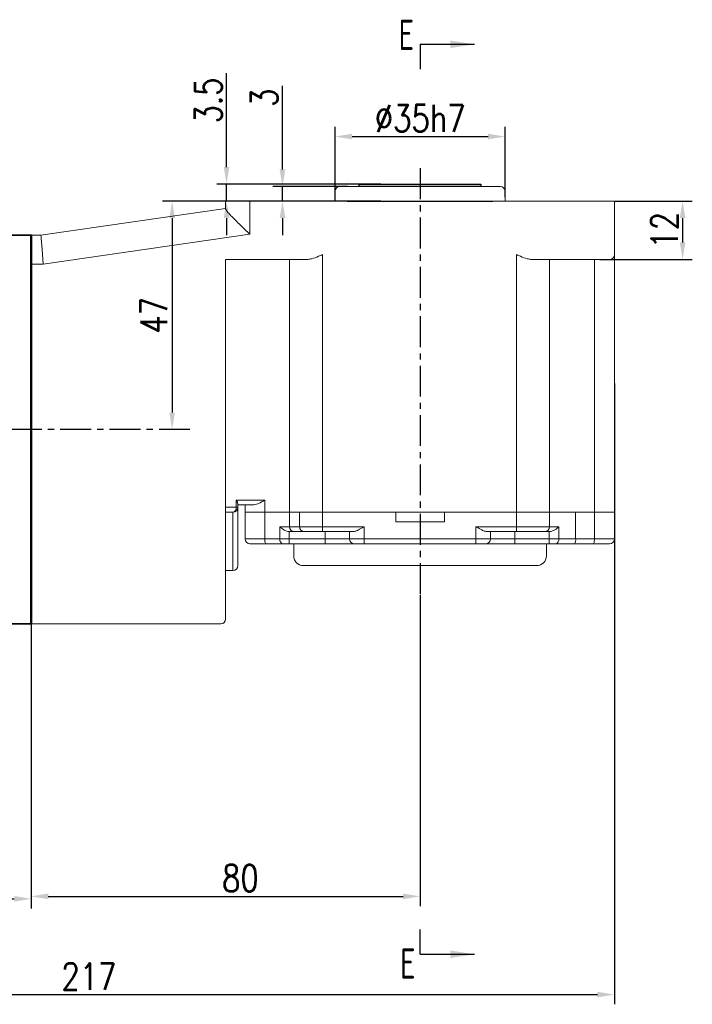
# Model space of a CAD drawing. Header units: inches. Extents: x -753 to 5070, y -3075 to 1581.
# Tile 10 of 178: x 1968 to 2107, y -2720 to -2518. Entities that reach past the tile are written whole.
import ezdxf

# ---------------------------------------------------------------- set-up
doc = ezdxf.new("R2010")
doc.units = ezdxf.units.IN
doc.header["$LTSCALE"] = 10
doc.header["$MEASUREMENT"] = 0
doc.linetypes.add('CENTER', pattern=[10.16, 6.35, -1.27, 1.27, -1.27])
for name, color, linetype in [('1轮廓实线层', 7, 'Continuous'), ('3中心线层', 1, 'CENTER'), ('6文字层', 3, 'Continuous'), ('7标注层', 4, 'Continuous')]:
    doc.layers.add(name, color=color, linetype=linetype)
doc.layers.add('图层2', color=4, linetype='Continuous', lineweight=40)
doc.styles.add('PC_TEXTSTYLE', font='isocp.shx', dxfattribs={"width": 0.8, "bigfont": 'HZFS.SHX'})
doc.styles.add('TH_GBDIM', font='romans.shx', dxfattribs={"width": 0.8, "bigfont": 'gbcbig.shx'})
doc.dimstyles.new('TH_GBDIM', dxfattribs={"dimtxt": 3.5, "dimasz": 2.5, "dimexe": 2, "dimexo": 0, "dimgap": 1, "dimtad": 1, "dimdec": 4, "dimdsep": 46, "dimtxsty": 'TH_GBDIM', "dimcen": 0.09, "dimclrd": 4, "dimclre": 4, "dimclrt": 3, "dimadec": 0, "dimazin": 0, "dimtfac": 1, "dimtdec": 4, "dimtmove": 0, "dimatfit": 3, "dimfxl": 1, "dimtzin": 0, "dimarcsym": 0})

# ---------------------------------------------------------------- blocks, each defined once
blk = doc.blocks.new('*D405')
at = {"layer": '7标注层', "color": 4, "lineweight": -2, "transparency": 16777216}
for p, q in [((1970.8, -2561.89), (1970.8, -2699.93)), ((2050.8, -2635.97), (2050.8, -2699.93)), ((1974.3, -2697.93), (2047.3, -2697.93))]:
    blk.add_line(p, q, dxfattribs=at)
at = {"layer": '7标注层', "color": 4, "transparency": 16777216}
for points in [[(1974.3, -2697.34), (1974.3, -2698.51), (1970.8, -2697.93)], [(2047.3, -2697.34), (2047.3, -2698.51), (2050.8, -2697.93)]]:
    blk.add_solid(points, dxfattribs=at)
at = {"layer": 'Defpoints', "color": 0, "transparency": 16777216}
for p in [(1970.8, -2561.89), (2050.8, -2635.97), (2050.8, -2697.93)]:
    blk.add_point(p, dxfattribs=at)
at = {"layer": '7标注层', "color": 3, "transparency": 16777216, "insert": (2013.83, -2694.18), "char_height": 5.5, "attachment_point": 5, "style": 'TH_GBDIM'}
blk.add_mtext('80', dxfattribs=at)
blk = doc.blocks.new('*D406')
at = {"layer": '7标注层', "color": 4, "lineweight": -2, "transparency": 16777216}
for p, q in [((2010.8, -2554.89), (1997.79, -2554.89)), ((1999.79, -2558.39), (1999.79, -2598.39)), ((2002.33, -2601.89), (1997.79, -2601.89))]:
    blk.add_line(p, q, dxfattribs=at)
at = {"layer": '7标注层', "color": 4, "transparency": 16777216}
for points in [[(1999.21, -2558.39), (2000.37, -2558.39), (1999.79, -2554.89)], [(1999.21, -2598.39), (2000.37, -2598.39), (1999.79, -2601.89)]]:
    blk.add_solid(points, dxfattribs=at)
at = {"layer": 'Defpoints', "color": 0, "transparency": 16777216}
for p in [(2010.8, -2554.89), (1999.79, -2601.89), (2002.33, -2601.89)]:
    blk.add_point(p, dxfattribs=at)
at = {"layer": '7标注层', "color": 3, "transparency": 16777216, "insert": (1996.04, -2578.39), "char_height": 5.5, "attachment_point": 5, "rotation": 90, "style": 'TH_GBDIM'}
blk.add_mtext('{47}{}{}', dxfattribs=at)
blk = doc.blocks.new('*D407')
at = {"layer": '7标注层', "color": 4, "lineweight": -2, "transparency": 16777216}
for p, q in [((2090.8, -2554.89), (2106.82, -2554.89)), ((2104.82, -2558.39), (2104.82, -2563.39)), ((2087.8, -2566.89), (2106.82, -2566.89))]:
    blk.add_line(p, q, dxfattribs=at)
at = {"layer": '7标注层', "color": 4, "transparency": 16777216}
for points in [[(2104.24, -2558.39), (2105.4, -2558.39), (2104.82, -2554.89)], [(2104.24, -2563.39), (2105.4, -2563.39), (2104.82, -2566.89)]]:
    blk.add_solid(points, dxfattribs=at)
at = {"layer": 'Defpoints', "color": 0, "transparency": 16777216}
for p in [(2090.8, -2554.89), (2087.8, -2566.89), (2104.82, -2566.89)]:
    blk.add_point(p, dxfattribs=at)
at = {"layer": '7标注层', "color": 3, "transparency": 16777216, "insert": (2101.07, -2560.89), "char_height": 5.5, "attachment_point": 5, "rotation": 90, "style": 'TH_GBDIM'}
blk.add_mtext('{12}{}{}', dxfattribs=at)
blk = doc.blocks.new('*D408')
at = {"layer": '7标注层', "color": 4, "lineweight": -2, "transparency": 16777216}
for p, q in [((2022.49, -2548.39), (2022.49, -2531.17)), ((2035.91, -2551.89), (2020.49, -2551.89)), ((2022.49, -2554.89), (2022.49, -2551.89)), ((2038.3, -2554.89), (2020.49, -2554.89)), ((2022.49, -2558.39), (2022.49, -2561.89))]:
    blk.add_line(p, q, dxfattribs=at)
at = {"layer": '7标注层', "color": 4, "transparency": 16777216}
for points in [[(2021.91, -2548.39), (2023.08, -2548.39), (2022.49, -2551.89)], [(2021.91, -2558.39), (2023.08, -2558.39), (2022.49, -2554.89)]]:
    blk.add_solid(points, dxfattribs=at)
at = {"layer": 'Defpoints', "color": 0, "transparency": 16777216}
for p in [(2022.49, -2551.89), (2035.91, -2551.89), (2038.3, -2554.89)]:
    blk.add_point(p, dxfattribs=at)
at = {"layer": '7标注层', "color": 3, "transparency": 16777216, "insert": (2018.74, -2533.63), "char_height": 5.5, "attachment_point": 5, "rotation": 90, "style": 'TH_GBDIM'}
blk.add_mtext('3', dxfattribs=at)
blk = doc.blocks.new('*D445')
at = {"layer": '7标注层', "color": 4, "lineweight": -2, "transparency": 16777216}
for p, q in [((2010.98, -2547.89), (2010.98, -2528.59)), ((2042.71, -2551.39), (2008.98, -2551.39)), ((2010.98, -2554.89), (2010.98, -2551.39)), ((2042.71, -2554.89), (2008.98, -2554.89)), ((2010.98, -2558.39), (2010.98, -2561.89))]:
    blk.add_line(p, q, dxfattribs=at)
at = {"layer": '7标注层', "color": 4, "transparency": 16777216}
for points in [[(2010.4, -2547.89), (2011.57, -2547.89), (2010.98, -2551.39)], [(2010.4, -2558.39), (2011.57, -2558.39), (2010.98, -2554.89)]]:
    blk.add_solid(points, dxfattribs=at)
at = {"layer": 'Defpoints', "color": 0, "transparency": 16777216}
for p in [(2042.71, -2551.39), (2010.98, -2554.89), (2042.71, -2554.89)]:
    blk.add_point(p, dxfattribs=at)
at = {"layer": '7标注层', "color": 3, "transparency": 16777216, "insert": (2007.23, -2534.2), "char_height": 5.5, "attachment_point": 5, "rotation": 90, "style": 'TH_GBDIM'}
blk.add_mtext('3.5', dxfattribs=at)
blk = doc.blocks.new('*D415')
at = {"layer": '7标注层', "color": 4, "lineweight": -2, "transparency": 16777216}
for p, q in [((2090.8, -2592.39), (2090.8, -2720.14)), ((1873.8, -2613.38), (1873.8, -2720.14)), ((1877.3, -2718.14), (2087.3, -2718.14))]:
    blk.add_line(p, q, dxfattribs=at)
at = {"layer": '7标注层', "color": 4, "transparency": 16777216}
for points in [[(1877.3, -2717.55), (1877.3, -2718.72), (1873.8, -2718.14)], [(2087.3, -2717.55), (2087.3, -2718.72), (2090.8, -2718.14)]]:
    blk.add_solid(points, dxfattribs=at)
at = {"layer": 'Defpoints', "color": 0, "transparency": 16777216}
for p in [(2090.8, -2592.39), (1873.8, -2613.38), (2090.8, -2718.14)]:
    blk.add_point(p, dxfattribs=at)
at = {"layer": '7标注层', "color": 3, "transparency": 16777216, "insert": (1982.65, -2714.39), "char_height": 5.5, "attachment_point": 5, "style": 'TH_GBDIM'}
blk.add_mtext('217', dxfattribs=at)
blk = doc.blocks.new('*D356')
at = {"layer": '7标注层', "color": 4, "lineweight": -2, "transparency": 16777216}
for p, q in [((2033.3, -2554.89), (2033.3, -2539.62)), ((2068.3, -2554.07), (2068.3, -2539.62)), ((2036.8, -2541.62), (2064.8, -2541.62))]:
    blk.add_line(p, q, dxfattribs=at)
at = {"layer": '7标注层', "color": 4, "transparency": 16777216}
for points in [[(2036.8, -2541.03), (2036.8, -2542.2), (2033.3, -2541.62)], [(2064.8, -2541.03), (2064.8, -2542.2), (2068.3, -2541.62)]]:
    blk.add_solid(points, dxfattribs=at)
at = {"layer": 'Defpoints', "color": 0, "transparency": 16777216}
for p in [(2068.3, -2541.62), (2068.3, -2554.07), (2033.3, -2554.89)]:
    blk.add_point(p, dxfattribs=at)
at = {"layer": '7标注层', "color": 3, "transparency": 16777216, "insert": (2050.83, -2537.87), "char_height": 5.5, "attachment_point": 5, "style": 'TH_GBDIM'}
blk.add_mtext('%%C\\A1;35h7', dxfattribs=at)
blk = doc.blocks.new('*D458')
at = {"layer": '7标注层', "color": 4, "lineweight": -2, "transparency": 16777216}
for p, q in [((1970.8, -2561.89), (1970.8, -2700.43)), ((1873.8, -2580.89), (1873.8, -2700.43)), ((1877.3, -2698.43), (1967.3, -2698.43))]:
    blk.add_line(p, q, dxfattribs=at)
at = {"layer": '7标注层', "color": 4, "transparency": 16777216}
for points in [[(1877.3, -2697.85), (1877.3, -2699.02), (1873.8, -2698.43)], [(1967.3, -2697.85), (1967.3, -2699.02), (1970.8, -2698.43)]]:
    blk.add_solid(points, dxfattribs=at)
at = {"layer": 'Defpoints', "color": 0, "transparency": 16777216}
for p in [(1970.8, -2561.89), (1873.8, -2580.89), (1970.8, -2698.43)]:
    blk.add_point(p, dxfattribs=at)
at = {"layer": '7标注层', "color": 3, "transparency": 16777216, "insert": (1922.3, -2694.68), "char_height": 5.5, "attachment_point": 5, "style": 'TH_GBDIM'}
blk.add_mtext('97', dxfattribs=at)

msp = doc.modelspace()

# ---------------------------------------------------------------- linework, layer by layer
at = {"layer": '1轮廓实线层', "color": 7, "linetype": 'Continuous', "lineweight": 15}
for p, q in [((2034.296, -2551.889), (2067.296, -2551.889)), ((2033.296, -2552.889), (2033.296, -2554.889)), ((2068.296, -2554.889), (2068.296, -2552.888)), ((2010.797, -2556.474), (2010.797, -2554.889)), ((2010.797, -2554.889), (2015.796, -2554.889)), ((2015.796, -2554.889), (2015.796, -2561.728)), ((2015.796, -2554.889), (2085.796, -2554.889)), ((2085.796, -2554.889), (2090.796, -2554.889)), ((2090.796, -2554.889), (2090.796, -2565.889)), ((1972.797, -2561.889), (2010.797, -2556.389)), ((1970.797, -2561.889), (1972.797, -2561.889)), ((2015.796, -2561.728), (1973.229, -2567.889)), ((2030.726, -2565.889), (2030.726, -2618.889)), ((2070.617, -2618.889), (2070.617, -2565.889)), ((2090.796, -2565.889), (2090.796, -2618.889)), ((1973.229, -2567.889), (1970.797, -2567.889)), ((2027.726, -2566.889), (2010.797, -2566.889)), ((2010.797, -2566.889), (2010.797, -2635.888)), ((2023.92, -2566.889), (2023.92, -2618.889)), ((2085.796, -2566.889), (2073.617, -2566.889)), ((2077.452, -2566.889), (2077.452, -2618.889)), ((2089.796, -2566.889), (2085.796, -2566.889)), ((2086.664, -2618.889), (2086.664, -2566.889)), ((2012.975, -2617.889), (2012.975, -2616.389)), ((2012.975, -2616.389), (2018.847, -2616.389)), ((2018.847, -2616.389), (2018.847, -2618.889)), ((2010.797, -2617.889), (2012.975, -2617.889)), ((2012.297, -2618.889), (2010.797, -2618.889)), ((2012.297, -2630.889), (2012.297, -2618.889)), ((2013.297, -2617.889), (2012.975, -2617.889)), ((2013.297, -2617.157), (2013.297, -2617.889)), ((2016.601, -2617.389), (2013.297, -2617.389)), ((2013.297, -2617.889), (2013.297, -2629.889)), ((2014.796, -2618.889), (2014.796, -2617.389)), ((2014.796, -2624.389), (2014.796, -2618.889)), ((2014.796, -2618.889), (2018.847, -2618.889)), ((2018.847, -2618.889), (2018.847, -2624.389)), ((2018.847, -2618.889), (2023.92, -2618.889)), ((2023.92, -2618.889), (2023.92, -2621.889)), ((2023.92, -2618.889), (2026.028, -2618.889)), ((2026.028, -2621.889), (2026.028, -2618.889)), ((2026.028, -2618.889), (2030.726, -2618.889)), ((2030.726, -2618.889), (2030.726, -2621.889)), ((2030.726, -2618.889), (2045.796, -2618.889)), ((2030.726, -2618.889), (2070.617, -2618.889)), ((2045.796, -2620.889), (2045.796, -2618.889)), ((2055.796, -2618.889), (2055.796, -2620.889)), ((2055.796, -2618.889), (2070.617, -2618.889)), ((2070.617, -2621.889), (2070.617, -2618.889)), ((2070.617, -2618.889), (2075.316, -2618.889)), ((2075.316, -2618.889), (2077.452, -2618.889)), ((2077.452, -2618.889), (2077.452, -2621.889)), ((2077.452, -2618.889), (2082.814, -2618.889)), ((2082.814, -2618.889), (2082.814, -2624.389)), ((2082.814, -2618.889), (2086.664, -2618.889)), ((2086.664, -2624.389), (2086.664, -2618.889)), ((2086.664, -2618.889), (2090.796, -2618.889)), ((2090.796, -2618.889), (2090.796, -2624.389)), ((2045.796, -2620.889), (2055.796, -2620.889)), ((2021.93, -2621.889), (2023.92, -2621.889)), ((2021.93, -2624.389), (2021.93, -2621.889)), ((2023.921, -2622.889), (2023.866, -2622.888)), ((2023.866, -2622.888), (2023.866, -2624.389)), ((2023.92, -2621.889), (2026.028, -2621.889)), ((2024.86, -2622.889), (2023.921, -2622.889)), ((2026.967, -2622.889), (2024.86, -2622.889)), ((2026.028, -2621.889), (2030.726, -2621.889)), ((2030.726, -2622.889), (2026.967, -2622.889)), ((2030.726, -2621.889), (2039.296, -2621.889)), ((2030.726, -2622.889), (2030.726, -2621.889)), ((2037.06, -2622.889), (2030.726, -2622.889)), ((2031.296, -2622.889), (2031.296, -2624.389)), ((2036.296, -2624.389), (2036.296, -2622.889)), ((2039.296, -2621.889), (2039.296, -2624.389)), ((2062.296, -2621.889), (2070.617, -2621.889)), ((2062.296, -2624.389), (2062.296, -2621.889)), ((2070.617, -2622.889), (2064.532, -2622.889)), ((2065.296, -2622.889), (2065.296, -2624.389)), ((2070.296, -2622.889), (2070.296, -2624.389)), ((2070.617, -2621.889), (2075.316, -2621.889)), ((2070.617, -2621.889), (2070.617, -2622.889)), ((2074.376, -2622.889), (2070.617, -2622.889)), ((2076.512, -2622.889), (2074.376, -2622.889)), ((2075.316, -2621.889), (2077.452, -2621.889)), ((2077.388, -2622.889), (2076.512, -2622.889)), ((2077.369, -2624.389), (2077.369, -2622.889)), ((2077.452, -2621.889), (2079.368, -2621.889)), ((2079.368, -2621.889), (2079.368, -2624.389)), ((2014.796, -2624.389), (2018.847, -2624.389)), ((2018.847, -2624.389), (2021.93, -2624.389)), ((2021.93, -2624.389), (2023.866, -2624.389)), ((2023.866, -2624.389), (2031.296, -2624.389)), ((2023.866, -2624.389), (2023.866, -2625.389)), ((2031.296, -2624.389), (2036.296, -2624.389)), ((2031.296, -2624.389), (2031.296, -2625.389)), ((2036.296, -2624.389), (2039.296, -2624.389)), ((2039.296, -2624.389), (2062.296, -2624.389)), ((2039.296, -2624.389), (2039.296, -2625.389)), ((2062.296, -2625.389), (2062.296, -2624.389)), ((2062.296, -2624.389), (2065.296, -2624.389)), ((2065.296, -2624.389), (2070.296, -2624.389)), ((2070.296, -2625.389), (2070.296, -2624.389)), ((2070.296, -2624.389), (2077.369, -2624.389)), ((2077.369, -2624.389), (2079.368, -2624.389)), ((2077.369, -2625.389), (2077.369, -2624.389)), ((2079.368, -2624.389), (2082.814, -2624.389)), ((2082.814, -2624.389), (2086.664, -2624.389)), ((2086.664, -2624.389), (2090.796, -2624.389)), ((2019.037, -2625.389), (2015.796, -2625.389)), ((2022.575, -2625.389), (2019.037, -2625.389)), ((2023.866, -2625.389), (2022.575, -2625.389)), ((2031.296, -2625.389), (2023.866, -2625.389)), ((2024.796, -2625.389), (2024.796, -2627.889)), ((2037.296, -2625.389), (2031.296, -2625.389)), ((2039.296, -2625.389), (2037.296, -2625.389)), ((2062.296, -2625.389), (2039.296, -2625.389)), ((2064.296, -2625.389), (2062.296, -2625.389)), ((2070.296, -2625.389), (2064.296, -2625.389)), ((2077.369, -2625.389), (2070.296, -2625.389)), ((2076.796, -2627.889), (2076.796, -2625.389)), ((2078.702, -2625.389), (2077.369, -2625.389)), ((2082.641, -2625.389), (2078.702, -2625.389)), ((2086.49, -2625.389), (2082.641, -2625.389)), ((2089.796, -2625.389), (2086.49, -2625.389)), ((2012.297, -2630.889), (2010.797, -2630.889)), ((2074.796, -2629.889), (2026.796, -2629.889)), ((2010.797, -2635.888), (2010.797, -2640.888)), ((2009.797, -2641.888), (1970.797, -2641.888))]:
    msp.add_line(p, q, dxfattribs=at)
at = {"layer": '1轮廓实线层', "color": 115, "linetype": 'Continuous', "lineweight": 15}
msp.add_line((2035.8, -2550.889), (2035.796, -2550.889), dxfattribs=at)
at = {"layer": '1轮廓实线层'}
for p, q in [((2038.296, -2551.889), (2038.296, -2551.389)), ((2038.296, -2551.389), (2063.296, -2551.389)), ((2063.296, -2551.889), (2038.296, -2551.889)), ((2063.296, -2551.389), (2063.296, -2551.889)), ((2035.796, -2554.889), (2065.796, -2554.889)), ((1970.797, -2601.889), (1970.797, -2568.619)), ((1970.797, -2601.889), (1970.797, -2568.619))]:
    msp.add_line(p, q, dxfattribs=at)
at = {"layer": '1轮廓实线层', "color": 7, "linetype": 'Continuous', "lineweight": 15, "flags": 128}
for points in [[(1972.797, -2561.889), (1972.803, -2561.98), (1972.823, -2562.251), (1972.855, -2562.693), (1972.898, -2563.293), (1972.951, -2564.032), (1973.013, -2564.889), (1973.081, -2565.837), (1973.154, -2566.847), (1973.229, -2567.889)], [(2021.93, -2624.389), (2021.942, -2624.584), (2021.979, -2624.771), (2022.039, -2624.944), (2022.119, -2625.096), (2022.217, -2625.22), (2022.328, -2625.312), (2022.449, -2625.369), (2022.575, -2625.389)]]:
    msp.add_lwpolyline(points, dxfattribs=at)
at = {"layer": '1轮廓实线层', "color": 7, "linetype": 'Continuous', "lineweight": 15}
for centre, radius, start, end in [((2034.296, -2552.889), 1, 90, 180), ((2067.296, -2552.889), 1, 0, 90), ((2089.796, -2565.889), 1, 270, 0), ((2012.097, -2618.024), 0.888, 282.96715, 8.75181), ((2012.297, -2617.889), 1, 270, 0), ((2024.891, -2621.918), 0.971, 178.27456, 268.1638), ((2026.999, -2621.918), 0.971, 178.2746, 268.16376), ((2076.481, -2621.918), 0.971, 271.83631, 1.72552), ((2015.796, -2624.389), 1, 180, 270), ((2020.306, -2624.63), 1.479, 170.62172, 210.8799), ((2037.296, -2624.389), 1, 180, 270), ((2064.296, -2624.389), 1, 270, 0), ((2078.493, -2624.528), 0.886, 283.63506, 9.03328), ((2081.245, -2624.631), 1.588, 331.51786, 8.77971), ((2085.094, -2624.631), 1.589, 331.51849, 8.77908), ((2089.796, -2624.389), 1, 270, 0), ((2026.796, -2627.889), 2, 180, 270), ((2074.796, -2627.889), 2, 270, 0), ((2012.297, -2629.889), 1, 270, 0), ((2009.797, -2640.888), 1, 270, 0)]:
    msp.add_arc(centre, radius, start, end, dxfattribs=at)
for points, knots in [([(2015.796, -2561.728), (2015.793, -2561.724), (2015.463, -2561.407), (2014.793, -2560.762), (2013.802, -2559.803), (2012.924, -2558.941), (2012.183, -2558.196), (2011.525, -2557.504), (2010.937, -2556.839), (2010.844, -2556.596), (2010.797, -2556.474)], [0, 0, 0, 0, 0.0016274, 0.1435129, 0.2910808, 0.4426062, 0.5569336, 0.6742378, 0.8367196, 1, 1, 1, 1]), ([(2030.726, -2565.889), (2030.722, -2565.891), (2030.444, -2566.015), (2029.702, -2566.342), (2028.673, -2566.778), (2027.987, -2566.859), (2027.726, -2566.889)], [0, 0, 0, 0, 0.0041816, 0.2699415, 0.7228421, 1, 1, 1, 1]), ([(2073.617, -2566.889), (2073.356, -2566.859), (2072.67, -2566.778), (2071.642, -2566.342), (2070.899, -2566.015), (2070.621, -2565.891), (2070.617, -2565.889)], [0, 0, 0, 0, 0.2771575, 0.7300585, 0.9958189, 1, 1, 1, 1]), ([(2013.297, -2617.157), (2013.279, -2617.052), (2013.242, -2616.822), (2013.079, -2616.54), (2012.976, -2616.39), (2012.975, -2616.389)], [0, 0, 0, 0, 0.4522733, 0.9943778, 1, 1, 1, 1]), ([(2018.847, -2616.389), (2018.844, -2616.39), (2018.616, -2616.528), (2018.055, -2616.864), (2017.297, -2617.291), (2016.788, -2617.363), (2016.601, -2617.389)], [0, 0, 0, 0, 0.0039338, 0.2968827, 0.7420332, 1, 1, 1, 1]), ([(2023.866, -2622.888), (2023.698, -2622.865), (2023.264, -2622.805), (2022.585, -2622.437), (2022.151, -2622.09), (2021.932, -2621.89), (2021.93, -2621.889)], [0, 0, 0, 0, 0.2155191, 0.5542573, 0.9961242, 1, 1, 1, 1]), ([(2039.296, -2621.889), (2039.293, -2621.89), (2039.236, -2621.923), (2038.834, -2622.155), (2038.194, -2622.516), (2037.495, -2622.837), (2037.179, -2622.874), (2037.06, -2622.889)], [0, 0, 0, 0, 0.00400856, 0.07249537, 0.50897763, 0.81504259, 1, 1, 1, 1]), ([(2064.532, -2622.889), (2064.413, -2622.874), (2064.097, -2622.837), (2063.398, -2622.516), (2062.758, -2622.155), (2062.356, -2621.923), (2062.299, -2621.89), (2062.296, -2621.889)], [0, 0, 0, 0, 0.1849577, 0.4910232, 0.9275046, 0.9959923, 1, 1, 1, 1]), ([(2079.368, -2621.889), (2079.366, -2621.89), (2079.132, -2622.106), (2078.686, -2622.465), (2077.982, -2622.827), (2077.557, -2622.871), (2077.388, -2622.889)], [0, 0, 0, 0, 0.0037974, 0.4727625, 0.7897273, 1, 1, 1, 1])]:
    msp.add_open_spline(points, degree=3, knots=knots, dxfattribs=at)
at = {"layer": '3中心线层', "ltscale": 0.1}
for p, q in [((2050.796, -2548.116), (2050.796, -2635.971)), ((2003.436, -2601.889), (1931.922, -2601.889))]:
    msp.add_line(p, q, dxfattribs=at)
at = {"layer": '7标注层'}
for p, q in [((2050.796, -2522.644), (2050.796, -2527.76)), ((2050.796, -2522.644), (2061.973, -2522.644)), ((2050.796, -2709.841), (2050.796, -2704.725)), ((2050.796, -2709.841), (2061.973, -2709.841))]:
    msp.add_line(p, q, dxfattribs=at)
for points in [[(2057.035, -2523.426), (2061.973, -2522.644), (2057.035, -2521.862)], [(2057.035, -2709.059), (2061.973, -2709.841), (2057.035, -2710.624)]]:
    msp.add_solid(points, dxfattribs=at)
at = {"layer": '图层2', "color": 0}
for p, q in [((1970.797, -2561.889), (1962.797, -2561.972)), ((1970.797, -2561.889), (1970.797, -2641.889)), ((1970.797, -2641.889), (1970.797, -2561.889)), ((1970.797, -2561.889), (1970.797, -2641.889)), ((1970.797, -2641.889), (1970.797, -2561.889)), ((1962.797, -2641.806), (1970.797, -2641.889))]:
    msp.add_line(p, q, dxfattribs=at)

# ---------------------------------------------------------------- texts
at = {"layer": '6文字层', "color": 7, "char_height": 6.25, "width": 37.44259, "attachment_point": 1, "style": 'PC_TEXTSTYLE'}
for insert in [(2046.368, -2517.576), (2046.664, -2708.645)]:
    msp.add_mtext('{\\C3;E}', dxfattribs=dict(at, insert=insert))

# ---------------------------------------------------------------- dimensions: what is measured, and where the dimension line sits
at = {"layer": '7标注层'}
for base, p1, p2, picture, middle in [((2010.983, -2554.889), (2042.711, -2551.389), (2042.711, -2554.889), '*D445', (2010.983, -2534.199)), ((2022.494, -2551.889), (2038.296, -2554.889), (2035.91, -2551.889), '*D408', (2022.494, -2533.635))]:
    dim = msp.add_linear_dim(base=base, p1=p1, p2=p2, angle=90, dimstyle='TH_GBDIM', override={"dimtxt": 5.5, "dimasz": 3.5, "dimdec": 1, "dimadec": 1}, dxfattribs=at)
    dim.commit()
    dim.dimension.update_dxf_attribs({"geometry": picture, "text_midpoint": middle, "dimtype": 160})
dim = msp.add_linear_dim(base=(2068.296, -2541.617), p1=(2033.296, -2554.889), p2=(2068.296, -2554.067), text='%%C\\A1;<>h7', dimstyle='TH_GBDIM', override={"dimtxt": 5.5, "dimasz": 3.5, "dimgap": 1, "dimtad": 1, "dimjust": 0, "dimdec": 1, "dimlfac": 1, "dimse1": 0, "dimse2": 0, "dimsd1": 0, "dimsd2": 0, "dimadec": 1}, dxfattribs=at)
dim.commit()
dim.dimension.update_dxf_attribs({"geometry": '*D356', "text_midpoint": (2050.829, -2541.617), "dimtype": 160})
for base, p1, p2, picture, middle in [((1999.79, -2601.889), (2010.797, -2554.889), (2002.325, -2601.889), '*D406', (1996.04, -2578.389)), ((2104.82, -2566.889), (2090.796, -2554.889), (2087.796, -2566.889), '*D407', (2101.07, -2560.889))]:
    dim = msp.add_linear_dim(base=base, p1=p1, p2=p2, angle=90, text='{<>}{}{}', dimstyle='TH_GBDIM', override={"dimtxt": 5.5, "dimasz": 3.5, "dimdec": 1, "dimadec": 1}, dxfattribs=at)
    dim.commit()
    dim.dimension.update_dxf_attribs({"geometry": picture, "text_midpoint": middle})
for base, p1, p2, picture, middle in [((1970.797, -2698.432), (1873.797, -2580.889), (1970.797, -2561.889), '*D458', (1922.297, -2698.432)), ((2050.796, -2697.927), (1970.797, -2561.889), (2050.796, -2635.971), '*D405', (2013.826, -2697.927)), ((2090.796, -2718.137), (1873.797, -2613.377), (2090.796, -2592.389), '*D415', (1982.65, -2718.137))]:
    dim = msp.add_linear_dim(base=base, p1=p1, p2=p2, dimstyle='TH_GBDIM', override={"dimtxt": 5.5, "dimasz": 3.5, "dimdec": 1, "dimadec": 1}, dxfattribs=at)
    dim.commit()
    dim.dimension.update_dxf_attribs({"geometry": picture, "text_midpoint": middle, "dimtype": 160})

doc.saveas('drawing.dxf')
